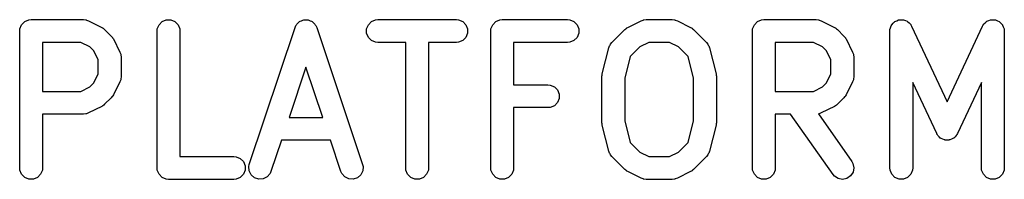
# Model space of a CAD drawing. Extents: x 2.04 to 3.55, y -5.99 to -1.11.
# Tile 2 of 12: x 2.91 to 3.55, y -5.99 to -5.88. Entities that reach past the tile are written whole.
import ezdxf

# ---------------------------------------------------------------- set-up
doc = ezdxf.new("R2010")
doc.units = 0
doc.header["$MEASUREMENT"] = 0
doc.layers.add('BLACK', color=7, linetype='CONTINUOUS')

msp = doc.modelspace()

# ---------------------------------------------------------------- linework, layer by layer
at = {"layer": 'BLACK', "linetype": 'CONTINUOUS'}
for p, q in [((2.90836, -5.88939), (2.90948, -5.88669)), ((2.90948, -5.88669), (2.91155, -5.88462)), ((2.91155, -5.88462), (2.91425, -5.8835)), ((2.91425, -5.8835), (2.91571, -5.88336)), ((2.91571, -5.88336), (2.95, -5.88336)), ((2.95, -5.88336), (2.95146, -5.8835)), ((2.95146, -5.8835), (2.95171, -5.8836)), ((2.95171, -5.8836), (2.95198, -5.88362)), ((2.95198, -5.88362), (2.95335, -5.88415)), ((2.95335, -5.88415), (2.96193, -5.88843)), ((2.96193, -5.88843), (2.96256, -5.88883)), ((2.96256, -5.88883), (2.96274, -5.88891)), ((2.99836, -5.88939), (2.99948, -5.88669)), ((2.99948, -5.88669), (3.00155, -5.88462)), ((3.00155, -5.88462), (3.00425, -5.8835)), ((3.00425, -5.8835), (3.00718, -5.8835)), ((3.00718, -5.8835), (3.00988, -5.88462)), ((3.00988, -5.88462), (3.01195, -5.88669)), ((3.01195, -5.88669), (3.01307, -5.88939)), ((3.0586, -5.97848), (3.0886, -5.88848)), ((3.0886, -5.88848), (3.0892, -5.88714)), ((3.0892, -5.88714), (3.08955, -5.88674)), ((3.08955, -5.88674), (3.08979, -5.88626)), ((3.08979, -5.88626), (3.0905, -5.88564)), ((3.0905, -5.88564), (3.09112, -5.88493)), ((3.09112, -5.88493), (3.0916, -5.88469)), ((3.0916, -5.88469), (3.092, -5.88434)), ((3.092, -5.88434), (3.09289, -5.88404)), ((3.09289, -5.88404), (3.09373, -5.88362)), ((3.09373, -5.88362), (3.09427, -5.88358)), ((3.09427, -5.88358), (3.09478, -5.88341)), ((3.09478, -5.88341), (3.09571, -5.88348)), ((3.09571, -5.88348), (3.09665, -5.88341)), ((3.09665, -5.88341), (3.09716, -5.88358)), ((3.09716, -5.88358), (3.0977, -5.88362)), ((3.0977, -5.88362), (3.09854, -5.88404)), ((3.09854, -5.88404), (3.09943, -5.88434)), ((3.09943, -5.88434), (3.09983, -5.88469)), ((3.09983, -5.88469), (3.10031, -5.88493)), ((3.10031, -5.88493), (3.10093, -5.88564)), ((3.10093, -5.88564), (3.10164, -5.88626)), ((3.10164, -5.88626), (3.10188, -5.88674)), ((3.10188, -5.88674), (3.10223, -5.88714)), ((3.10223, -5.88714), (3.10283, -5.88848)), ((3.10283, -5.88848), (3.13283, -5.97848)), ((3.1355, -5.88939), (3.13662, -5.88669)), ((3.13662, -5.88669), (3.13869, -5.88462)), ((3.13869, -5.88462), (3.14139, -5.8835)), ((3.14139, -5.8835), (3.14286, -5.88336)), ((3.14286, -5.88336), (3.19429, -5.88336)), ((3.19429, -5.88336), (3.19575, -5.8835)), ((3.19575, -5.8835), (3.19845, -5.88462)), ((3.19845, -5.88462), (3.20052, -5.88669)), ((3.20052, -5.88669), (3.20164, -5.88939)), ((3.21693, -5.88939), (3.21805, -5.88669)), ((3.21805, -5.88669), (3.22012, -5.88462)), ((3.22012, -5.88462), (3.22282, -5.8835)), ((3.22282, -5.8835), (3.22429, -5.88336)), ((3.22429, -5.88336), (3.26714, -5.88336)), ((3.26714, -5.88336), (3.26861, -5.8835)), ((3.26861, -5.8835), (3.27131, -5.88462)), ((3.27131, -5.88462), (3.27338, -5.88669)), ((3.27338, -5.88669), (3.2745, -5.88939)), ((3.30583, -5.88891), (3.30602, -5.88883)), ((3.30602, -5.88883), (3.30665, -5.88843)), ((3.30665, -5.88843), (3.31522, -5.88415)), ((3.31522, -5.88415), (3.31659, -5.88362)), ((3.31659, -5.88362), (3.31686, -5.8836)), ((3.31686, -5.8836), (3.31711, -5.8835)), ((3.31711, -5.8835), (3.31857, -5.88336)), ((3.31857, -5.88336), (3.33571, -5.88336)), ((3.33571, -5.88336), (3.33718, -5.8835)), ((3.33718, -5.8835), (3.33743, -5.8836)), ((3.33743, -5.8836), (3.3377, -5.88362)), ((3.3377, -5.88362), (3.33907, -5.88415)), ((3.33907, -5.88415), (3.34764, -5.88843)), ((3.34764, -5.88843), (3.34827, -5.88883)), ((3.34827, -5.88883), (3.34845, -5.88891)), ((3.38836, -5.88939), (3.38948, -5.88669)), ((3.38948, -5.88669), (3.39155, -5.88462)), ((3.39155, -5.88462), (3.39425, -5.8835)), ((3.39425, -5.8835), (3.39571, -5.88336)), ((3.39571, -5.88336), (3.43, -5.88336)), ((3.43, -5.88336), (3.43146, -5.8835)), ((3.43146, -5.8835), (3.43171, -5.8836)), ((3.43171, -5.8836), (3.43198, -5.88362)), ((3.43198, -5.88362), (3.43335, -5.88415)), ((3.43335, -5.88415), (3.44193, -5.88843)), ((3.44193, -5.88843), (3.44256, -5.88883)), ((3.44256, -5.88883), (3.44274, -5.88891)), ((3.47836, -5.88939), (3.47886, -5.88819)), ((3.47886, -5.88819), (3.4793, -5.88697)), ((3.4793, -5.88697), (3.47941, -5.88684)), ((3.47941, -5.88684), (3.47948, -5.88669)), ((3.47948, -5.88669), (3.4804, -5.88577)), ((3.4804, -5.88577), (3.48128, -5.88481)), ((3.48128, -5.88481), (3.48143, -5.88474)), ((3.48143, -5.88474), (3.48155, -5.88462)), ((3.48155, -5.88462), (3.48275, -5.88412)), ((3.48275, -5.88412), (3.48393, -5.88357)), ((3.48393, -5.88357), (3.4841, -5.88356)), ((3.4841, -5.88356), (3.48425, -5.8835)), ((3.48425, -5.8835), (3.48555, -5.8835)), ((3.48555, -5.8835), (3.48685, -5.88344)), ((3.48685, -5.88344), (3.48701, -5.8835)), ((3.48701, -5.8835), (3.48718, -5.8835)), ((3.48718, -5.8835), (3.48838, -5.884)), ((3.48838, -5.884), (3.4896, -5.88444)), ((3.4896, -5.88444), (3.48973, -5.88456)), ((3.48973, -5.88456), (3.48988, -5.88462)), ((3.48988, -5.88462), (3.4908, -5.88554)), ((3.4908, -5.88554), (3.49176, -5.88642)), ((3.49176, -5.88642), (3.49188, -5.88662)), ((3.49188, -5.88662), (3.49195, -5.88669)), ((3.49195, -5.88669), (3.49202, -5.88685)), ((3.49202, -5.88685), (3.49251, -5.88768)), ((3.49251, -5.88768), (3.51571, -5.93741)), ((3.51571, -5.93741), (3.53892, -5.88768)), ((3.53892, -5.88768), (3.53941, -5.88685)), ((3.53941, -5.88685), (3.53948, -5.88669)), ((3.53948, -5.88669), (3.53955, -5.88662)), ((3.53955, -5.88662), (3.53967, -5.88642)), ((3.53967, -5.88642), (3.54063, -5.88554)), ((3.54063, -5.88554), (3.54155, -5.88462)), ((3.54155, -5.88462), (3.5417, -5.88456)), ((3.5417, -5.88456), (3.54183, -5.88444)), ((3.54183, -5.88444), (3.54305, -5.884)), ((3.54305, -5.884), (3.54425, -5.8835)), ((3.54425, -5.8835), (3.54442, -5.8835)), ((3.54442, -5.8835), (3.54458, -5.88344)), ((3.54458, -5.88344), (3.54588, -5.8835)), ((3.54588, -5.8835), (3.54718, -5.8835)), ((3.54718, -5.8835), (3.54733, -5.88356)), ((3.54733, -5.88356), (3.5475, -5.88357)), ((3.5475, -5.88357), (3.54868, -5.88412)), ((3.54868, -5.88412), (3.54988, -5.88462)), ((3.54988, -5.88462), (3.55, -5.88474)), ((3.55, -5.88474), (3.55015, -5.88481)), ((3.55015, -5.88481), (3.55103, -5.88577)), ((3.55103, -5.88577), (3.55195, -5.88669)), ((3.55195, -5.88669), (3.55201, -5.88684)), ((3.55201, -5.88684), (3.55213, -5.88697)), ((3.55213, -5.88697), (3.55257, -5.88819)), ((3.55257, -5.88819), (3.55307, -5.88939)), ((2.90821, -5.89086), (2.90836, -5.88939)), ((2.90821, -5.98086), (2.90821, -5.89086)), ((2.96274, -5.88891), (2.96294, -5.88907)), ((2.96294, -5.88907), (2.96317, -5.88922)), ((2.96317, -5.88922), (2.9633, -5.88937)), ((2.9633, -5.88937), (2.96387, -5.88984)), ((2.96387, -5.88984), (2.96816, -5.89412)), ((2.96816, -5.89412), (2.96863, -5.8947)), ((2.96863, -5.8947), (2.96878, -5.89483)), ((2.96878, -5.89483), (2.96892, -5.89505)), ((2.96892, -5.89505), (2.96909, -5.89526)), ((2.96909, -5.89526), (2.96917, -5.89544)), ((2.99821, -5.89086), (2.99836, -5.88939)), ((2.99821, -5.98086), (2.99821, -5.89086)), ((3.01307, -5.88939), (3.01321, -5.89086)), ((3.01321, -5.89086), (3.01321, -5.97336)), ((3.1355, -5.89232), (3.1355, -5.88939)), ((3.13662, -5.89502), (3.1355, -5.89232)), ((3.13869, -5.89709), (3.13662, -5.89502)), ((3.20052, -5.89502), (3.19845, -5.89709)), ((3.20164, -5.89232), (3.20052, -5.89502)), ((3.20164, -5.88939), (3.20164, -5.89232)), ((3.21679, -5.89086), (3.21693, -5.88939)), ((3.21679, -5.98086), (3.21679, -5.89086)), ((3.27338, -5.89502), (3.27131, -5.89709)), ((3.2745, -5.89232), (3.27338, -5.89502)), ((3.2745, -5.88939), (3.2745, -5.89232)), ((3.29613, -5.89841), (3.3047, -5.88984)), ((3.3047, -5.88984), (3.30527, -5.88937)), ((3.30527, -5.88937), (3.3054, -5.88922)), ((3.3054, -5.88922), (3.30563, -5.88907)), ((3.30563, -5.88907), (3.30583, -5.88891)), ((3.34845, -5.88891), (3.34866, -5.88907)), ((3.34866, -5.88907), (3.34888, -5.88922)), ((3.34888, -5.88922), (3.34901, -5.88937)), ((3.34901, -5.88937), (3.34959, -5.88984)), ((3.34959, -5.88984), (3.35816, -5.89841)), ((3.38821, -5.89086), (3.38836, -5.88939)), ((3.38821, -5.98086), (3.38821, -5.89086)), ((3.44274, -5.88891), (3.44294, -5.88907)), ((3.44294, -5.88907), (3.44317, -5.88922)), ((3.44317, -5.88922), (3.4433, -5.88937)), ((3.4433, -5.88937), (3.44387, -5.88984)), ((3.44387, -5.88984), (3.44816, -5.89412)), ((3.44816, -5.89412), (3.44863, -5.8947)), ((3.44863, -5.8947), (3.44878, -5.89483)), ((3.44878, -5.89483), (3.44892, -5.89505)), ((3.44892, -5.89505), (3.44909, -5.89526)), ((3.44909, -5.89526), (3.44917, -5.89544)), ((3.47821, -5.89086), (3.47831, -5.88989)), ((3.47821, -5.98086), (3.47821, -5.89086)), ((3.4783, -5.88972), (3.47834, -5.88962)), ((3.47831, -5.88989), (3.4783, -5.88972)), ((3.47834, -5.88962), (3.47836, -5.88939)), ((3.55307, -5.88939), (3.55309, -5.88962)), ((3.55309, -5.88962), (3.55313, -5.88972)), ((3.55313, -5.88972), (3.55312, -5.88989)), ((3.55312, -5.88989), (3.55321, -5.89086)), ((3.55321, -5.89086), (3.55321, -5.98086)), ((2.94823, -5.89836), (2.92321, -5.89836)), ((2.92321, -5.89836), (2.92321, -5.9305)), ((2.95413, -5.90131), (2.94823, -5.89836)), ((2.95669, -5.90387), (2.95413, -5.90131)), ((2.96917, -5.89544), (2.96957, -5.89607)), ((2.96957, -5.89607), (2.97385, -5.90464)), ((3.14139, -5.89821), (3.13869, -5.89709)), ((3.14286, -5.89836), (3.14139, -5.89821)), ((3.16107, -5.89836), (3.14286, -5.89836)), ((3.16107, -5.98086), (3.16107, -5.89836)), ((3.19429, -5.89836), (3.17607, -5.89836)), ((3.17607, -5.89836), (3.17607, -5.98086)), ((3.19575, -5.89821), (3.19429, -5.89836)), ((3.19845, -5.89709), (3.19575, -5.89821)), ((3.26714, -5.89836), (3.23179, -5.89836)), ((3.23179, -5.89836), (3.23179, -5.92621)), ((3.26861, -5.89821), (3.26714, -5.89836)), ((3.27131, -5.89709), (3.26861, -5.89821)), ((3.29415, -5.90189), (3.29465, -5.90051)), ((3.29465, -5.90051), (3.29498, -5.90006)), ((3.29498, -5.90006), (3.29519, -5.89955)), ((3.29519, -5.89955), (3.29613, -5.89841)), ((3.31444, -5.90131), (3.3082, -5.90755)), ((3.32034, -5.89836), (3.31444, -5.90131)), ((3.33394, -5.89836), (3.32034, -5.89836)), ((3.33984, -5.90131), (3.33394, -5.89836)), ((3.34608, -5.90755), (3.33984, -5.90131)), ((3.35816, -5.89841), (3.35909, -5.89955)), ((3.35909, -5.89955), (3.35931, -5.90006)), ((3.35931, -5.90006), (3.35964, -5.90051)), ((3.35964, -5.90051), (3.36013, -5.90189)), ((3.42823, -5.89836), (3.40321, -5.89836)), ((3.40321, -5.89836), (3.40321, -5.9305)), ((3.43413, -5.90131), (3.42823, -5.89836)), ((3.43669, -5.90387), (3.43413, -5.90131)), ((3.44917, -5.89544), (3.44957, -5.89607)), ((3.44957, -5.89607), (3.45385, -5.90464)), ((2.95964, -5.90977), (2.95669, -5.90387)), ((2.97385, -5.90464), (2.97438, -5.90602)), ((2.97438, -5.90602), (2.9744, -5.90629)), ((2.9744, -5.90629), (2.9745, -5.90654)), ((2.9745, -5.90654), (2.97464, -5.908)), ((2.97464, -5.908), (2.97464, -5.92086)), ((3.28987, -5.91904), (3.29415, -5.90189)), ((3.3082, -5.90755), (3.30464, -5.92178)), ((3.34964, -5.92178), (3.34608, -5.90755)), ((3.36013, -5.90189), (3.36442, -5.91904)), ((3.43964, -5.90977), (3.43669, -5.90387)), ((3.45385, -5.90464), (3.45438, -5.90602)), ((3.45438, -5.90602), (3.4544, -5.90629)), ((3.4544, -5.90629), (3.4545, -5.90654)), ((3.4545, -5.90654), (3.45464, -5.908)), ((3.45464, -5.908), (3.45464, -5.92086)), ((2.95964, -5.91909), (2.95964, -5.90977)), ((3.09571, -5.91457), (3.08469, -5.94764)), ((3.10674, -5.94764), (3.09571, -5.91457)), ((3.43964, -5.91909), (3.43964, -5.90977)), ((2.95669, -5.92498), (2.95964, -5.91909)), ((2.97464, -5.92086), (2.9745, -5.92232)), ((3.28964, -5.92086), (3.28967, -5.9206)), ((3.28964, -5.95086), (3.28964, -5.92086)), ((3.28965, -5.92049), (3.28973, -5.91994)), ((3.28967, -5.9206), (3.28965, -5.92049)), ((3.28973, -5.91994), (3.28979, -5.91939)), ((3.28979, -5.91939), (3.28983, -5.91929)), ((3.28983, -5.91929), (3.28987, -5.91904)), ((3.36442, -5.91904), (3.36446, -5.91929)), ((3.36446, -5.91929), (3.3645, -5.91939)), ((3.3645, -5.91939), (3.36455, -5.91994)), ((3.36455, -5.91994), (3.36463, -5.92049)), ((3.36463, -5.92049), (3.36462, -5.9206)), ((3.36462, -5.9206), (3.36464, -5.92086)), ((3.36464, -5.92086), (3.36464, -5.95086)), ((3.43669, -5.92498), (3.43964, -5.91909)), ((3.45464, -5.92086), (3.4545, -5.92232)), ((2.94823, -5.9305), (2.95413, -5.92755)), ((2.95413, -5.92755), (2.95669, -5.92498)), ((2.97385, -5.92421), (2.96957, -5.93278)), ((2.97438, -5.92284), (2.97385, -5.92421)), ((2.9744, -5.92257), (2.97438, -5.92284)), ((2.9745, -5.92232), (2.9744, -5.92257)), ((3.23179, -5.92621), (3.25429, -5.92621)), ((3.25429, -5.92621), (3.25575, -5.92636)), ((3.25575, -5.92636), (3.25845, -5.92748)), ((3.25845, -5.92748), (3.26052, -5.92955)), ((3.30464, -5.92178), (3.30464, -5.94993)), ((3.34964, -5.94993), (3.34964, -5.92178)), ((3.42823, -5.9305), (3.43413, -5.92755)), ((3.43413, -5.92755), (3.43669, -5.92498)), ((3.45385, -5.92421), (3.44957, -5.93278)), ((3.45438, -5.92284), (3.45385, -5.92421)), ((3.4544, -5.92257), (3.45438, -5.92284)), ((3.4545, -5.92232), (3.4544, -5.92257)), ((3.50892, -5.95831), (3.49321, -5.92466)), ((3.49321, -5.92466), (3.49321, -5.98086)), ((3.53821, -5.92466), (3.52251, -5.95831)), ((3.53821, -5.98086), (3.53821, -5.92466)), ((2.92321, -5.9305), (2.94823, -5.9305)), ((2.96892, -5.9338), (2.96878, -5.93403)), ((2.96909, -5.93359), (2.96892, -5.9338)), ((2.96917, -5.93341), (2.96909, -5.93359)), ((2.96957, -5.93278), (2.96917, -5.93341)), ((3.26052, -5.92955), (3.26164, -5.93225)), ((3.26164, -5.93225), (3.26164, -5.93518)), ((3.40321, -5.9305), (3.42823, -5.9305)), ((3.44892, -5.9338), (3.44878, -5.93403)), ((3.44909, -5.93359), (3.44892, -5.9338)), ((3.44917, -5.93341), (3.44909, -5.93359)), ((3.44957, -5.93278), (3.44917, -5.93341)), ((2.96193, -5.94042), (2.95335, -5.94471)), ((2.96256, -5.94002), (2.96193, -5.94042)), ((2.96274, -5.93995), (2.96256, -5.94002)), ((2.96294, -5.93978), (2.96274, -5.93995)), ((2.96317, -5.93964), (2.96294, -5.93978)), ((2.9633, -5.93949), (2.96317, -5.93964)), ((2.96387, -5.93902), (2.9633, -5.93949)), ((2.96816, -5.93473), (2.96387, -5.93902)), ((2.96863, -5.93416), (2.96816, -5.93473)), ((2.96878, -5.93403), (2.96863, -5.93416)), ((3.25845, -5.93995), (3.25575, -5.94107)), ((3.26052, -5.93788), (3.25845, -5.93995)), ((3.26164, -5.93518), (3.26052, -5.93788)), ((3.44193, -5.94042), (3.43335, -5.94471)), ((3.44256, -5.94002), (3.44193, -5.94042)), ((3.44274, -5.93995), (3.44256, -5.94002)), ((3.44294, -5.93978), (3.44274, -5.93995)), ((3.44317, -5.93964), (3.44294, -5.93978)), ((3.4433, -5.93949), (3.44317, -5.93964)), ((3.44387, -5.93902), (3.4433, -5.93949)), ((3.44816, -5.93473), (3.44387, -5.93902)), ((3.44863, -5.93416), (3.44816, -5.93473)), ((3.44878, -5.93403), (3.44863, -5.93416)), ((2.95, -5.9455), (2.92321, -5.9455)), ((2.92321, -5.9455), (2.92321, -5.98086)), ((2.95146, -5.94535), (2.95, -5.9455)), ((2.95171, -5.94525), (2.95146, -5.94535)), ((2.95198, -5.94523), (2.95171, -5.94525)), ((2.95335, -5.94471), (2.95198, -5.94523)), ((3.25429, -5.94121), (3.23179, -5.94121)), ((3.23179, -5.94121), (3.23179, -5.98086)), ((3.25575, -5.94107), (3.25429, -5.94121)), ((3.41324, -5.9455), (3.40321, -5.9455)), ((3.40321, -5.9455), (3.40321, -5.98086)), ((3.441, -5.98516), (3.41324, -5.9455)), ((3.43146, -5.94535), (3.43145, -5.94536)), ((3.43145, -5.94536), (3.45329, -5.97655)), ((3.43171, -5.94525), (3.43146, -5.94535)), ((3.43198, -5.94523), (3.43171, -5.94525)), ((3.43335, -5.94471), (3.43198, -5.94523)), ((3.08469, -5.94764), (3.10674, -5.94764)), ((3.28967, -5.95111), (3.28964, -5.95086)), ((3.28965, -5.95122), (3.28967, -5.95111)), ((3.28973, -5.95177), (3.28965, -5.95122)), ((3.28979, -5.95232), (3.28973, -5.95177)), ((3.28983, -5.95242), (3.28979, -5.95232)), ((3.28987, -5.95267), (3.28983, -5.95242)), ((3.29415, -5.96982), (3.28987, -5.95267)), ((3.30464, -5.94993), (3.3082, -5.96416)), ((3.34608, -5.96416), (3.34964, -5.94993)), ((3.36442, -5.95267), (3.36013, -5.96982)), ((3.36446, -5.95242), (3.36442, -5.95267)), ((3.3645, -5.95232), (3.36446, -5.95242)), ((3.36455, -5.95177), (3.3645, -5.95232)), ((3.36463, -5.95122), (3.36455, -5.95177)), ((3.36464, -5.95086), (3.36462, -5.95111)), ((3.36462, -5.95111), (3.36463, -5.95122)), ((3.50924, -5.95885), (3.50892, -5.95831)), ((3.5093, -5.95903), (3.50924, -5.95885)), ((3.50942, -5.95916), (3.5093, -5.95903)), ((3.50967, -5.95958), (3.50942, -5.95916)), ((3.51051, -5.96035), (3.50967, -5.95958)), ((3.52176, -5.95958), (3.52092, -5.96035)), ((3.52201, -5.95916), (3.52176, -5.95958)), ((3.52213, -5.95903), (3.52201, -5.95916)), ((3.52219, -5.95885), (3.52213, -5.95903)), ((3.52251, -5.95831), (3.52219, -5.95885)), ((3.07969, -5.96264), (3.07283, -5.98323)), ((3.11174, -5.96264), (3.07969, -5.96264)), ((3.1186, -5.98323), (3.11174, -5.96264)), ((3.3082, -5.96416), (3.31444, -5.97041)), ((3.33984, -5.97041), (3.34608, -5.96416)), ((3.51128, -5.96119), (3.51051, -5.96035)), ((3.51158, -5.96133), (3.51128, -5.96119)), ((3.51183, -5.96155), (3.51158, -5.96133)), ((3.5129, -5.96194), (3.51183, -5.96155)), ((3.51393, -5.96243), (3.5129, -5.96194)), ((3.51426, -5.96244), (3.51393, -5.96243)), ((3.51458, -5.96255), (3.51426, -5.96244)), ((3.51571, -5.9625), (3.51458, -5.96255)), ((3.51685, -5.96255), (3.51571, -5.9625)), ((3.51717, -5.96244), (3.51685, -5.96255)), ((3.5175, -5.96243), (3.51717, -5.96244)), ((3.51853, -5.96194), (3.5175, -5.96243)), ((3.5196, -5.96155), (3.51853, -5.96194)), ((3.51985, -5.96133), (3.5196, -5.96155)), ((3.52015, -5.96119), (3.51985, -5.96133)), ((3.52092, -5.96035), (3.52015, -5.96119)), ((3.29465, -5.9712), (3.29415, -5.96982)), ((3.29498, -5.97165), (3.29465, -5.9712)), ((3.29519, -5.97217), (3.29498, -5.97165)), ((3.29613, -5.9733), (3.29519, -5.97217)), ((3.31444, -5.97041), (3.32034, -5.97336)), ((3.33394, -5.97336), (3.33984, -5.97041)), ((3.35909, -5.97217), (3.35816, -5.9733)), ((3.35931, -5.97165), (3.35909, -5.97217)), ((3.35964, -5.9712), (3.35931, -5.97165)), ((3.36013, -5.96982), (3.35964, -5.9712)), ((3.01321, -5.97336), (3.04857, -5.97336)), ((3.04857, -5.97336), (3.05003, -5.9735)), ((3.05003, -5.9735), (3.05274, -5.97462)), ((3.05274, -5.97462), (3.05481, -5.97669)), ((3.05481, -5.97669), (3.05593, -5.97939)), ((3.05827, -5.97992), (3.0586, -5.97848)), ((3.13283, -5.97848), (3.13316, -5.97992)), ((3.3047, -5.98187), (3.29613, -5.9733)), ((3.32034, -5.97336), (3.33394, -5.97336)), ((3.35816, -5.9733), (3.34959, -5.98187)), ((3.45329, -5.97655), (3.45401, -5.97784)), ((3.45401, -5.97784), (3.45464, -5.98069)), ((2.90836, -5.98232), (2.90821, -5.98086)), ((2.90948, -5.98502), (2.90836, -5.98232)), ((2.91155, -5.98709), (2.90948, -5.98502)), ((2.92195, -5.98502), (2.91988, -5.98709)), ((2.92307, -5.98232), (2.92195, -5.98502)), ((2.92321, -5.98086), (2.92307, -5.98232)), ((2.99836, -5.98232), (2.99821, -5.98086)), ((2.99948, -5.98502), (2.99836, -5.98232)), ((3.00155, -5.98709), (2.99948, -5.98502)), ((3.05481, -5.98502), (3.05274, -5.98709)), ((3.05593, -5.98232), (3.05481, -5.98502)), ((3.05593, -5.97939), (3.05593, -5.98232)), ((3.05848, -5.98284), (3.05827, -5.97992)), ((3.05979, -5.98545), (3.05848, -5.98284)), ((3.062, -5.98737), (3.05979, -5.98545)), ((3.07223, -5.98457), (3.07031, -5.98678)), ((3.07283, -5.98323), (3.07223, -5.98457)), ((3.1192, -5.98457), (3.1186, -5.98323)), ((3.12112, -5.98678), (3.1192, -5.98457)), ((3.13164, -5.98545), (3.12943, -5.98737)), ((3.13295, -5.98284), (3.13164, -5.98545)), ((3.13316, -5.97992), (3.13295, -5.98284)), ((3.16122, -5.98232), (3.16107, -5.98086)), ((3.16234, -5.98502), (3.16122, -5.98232)), ((3.1644, -5.98709), (3.16234, -5.98502)), ((3.17481, -5.98502), (3.17274, -5.98709)), ((3.17593, -5.98232), (3.17481, -5.98502)), ((3.17607, -5.98086), (3.17593, -5.98232)), ((3.21693, -5.98232), (3.21679, -5.98086)), ((3.21805, -5.98502), (3.21693, -5.98232)), ((3.22012, -5.98709), (3.21805, -5.98502)), ((3.23052, -5.98502), (3.22845, -5.98709)), ((3.23164, -5.98232), (3.23052, -5.98502)), ((3.23179, -5.98086), (3.23164, -5.98232)), ((3.30527, -5.98235), (3.3047, -5.98187)), ((3.3054, -5.98249), (3.30527, -5.98235)), ((3.30563, -5.98264), (3.3054, -5.98249)), ((3.30583, -5.98281), (3.30563, -5.98264)), ((3.30602, -5.98288), (3.30583, -5.98281)), ((3.30665, -5.98328), (3.30602, -5.98288)), ((3.31522, -5.98756), (3.30665, -5.98328)), ((3.34764, -5.98328), (3.33907, -5.98756)), ((3.34827, -5.98288), (3.34764, -5.98328)), ((3.34845, -5.98281), (3.34827, -5.98288)), ((3.34866, -5.98264), (3.34845, -5.98281)), ((3.34888, -5.98249), (3.34866, -5.98264)), ((3.34901, -5.98235), (3.34888, -5.98249)), ((3.34959, -5.98187), (3.34901, -5.98235)), ((3.38836, -5.98232), (3.38821, -5.98086)), ((3.38948, -5.98502), (3.38836, -5.98232)), ((3.39155, -5.98709), (3.38948, -5.98502)), ((3.40195, -5.98502), (3.39988, -5.98709)), ((3.40307, -5.98232), (3.40195, -5.98502)), ((3.40321, -5.98086), (3.40307, -5.98232)), ((3.44196, -5.98627), (3.441, -5.98516)), ((3.45413, -5.98357), (3.45256, -5.98604)), ((3.45464, -5.98069), (3.45413, -5.98357)), ((3.47836, -5.98232), (3.47821, -5.98086)), ((3.47948, -5.98502), (3.47836, -5.98232)), ((3.48155, -5.98709), (3.47948, -5.98502)), ((3.49195, -5.98502), (3.48988, -5.98709)), ((3.49307, -5.98232), (3.49195, -5.98502)), ((3.49321, -5.98086), (3.49307, -5.98232)), ((3.53836, -5.98232), (3.53821, -5.98086)), ((3.53948, -5.98502), (3.53836, -5.98232)), ((3.54155, -5.98709), (3.53948, -5.98502)), ((3.55195, -5.98502), (3.54988, -5.98709)), ((3.55307, -5.98232), (3.55195, -5.98502)), ((3.55321, -5.98086), (3.55307, -5.98232)), ((2.91425, -5.98821), (2.91155, -5.98709)), ((2.91718, -5.98821), (2.91425, -5.98821)), ((2.91988, -5.98709), (2.91718, -5.98821)), ((3.00425, -5.98821), (3.00155, -5.98709)), ((3.00571, -5.98836), (3.00425, -5.98821)), ((3.04857, -5.98836), (3.00571, -5.98836)), ((3.05003, -5.98821), (3.04857, -5.98836)), ((3.05274, -5.98709), (3.05003, -5.98821)), ((3.06478, -5.9883), (3.062, -5.98737)), ((3.0677, -5.98809), (3.06478, -5.9883)), ((3.07031, -5.98678), (3.0677, -5.98809)), ((3.12373, -5.98809), (3.12112, -5.98678)), ((3.12665, -5.9883), (3.12373, -5.98809)), ((3.12943, -5.98737), (3.12665, -5.9883)), ((3.16711, -5.98821), (3.1644, -5.98709)), ((3.17003, -5.98821), (3.16711, -5.98821)), ((3.17274, -5.98709), (3.17003, -5.98821)), ((3.22282, -5.98821), (3.22012, -5.98709)), ((3.22575, -5.98821), (3.22282, -5.98821)), ((3.22845, -5.98709), (3.22575, -5.98821)), ((3.31659, -5.98809), (3.31522, -5.98756)), ((3.31686, -5.98811), (3.31659, -5.98809)), ((3.31711, -5.98821), (3.31686, -5.98811)), ((3.31857, -5.98836), (3.31711, -5.98821)), ((3.33571, -5.98836), (3.31857, -5.98836)), ((3.33718, -5.98821), (3.33571, -5.98836)), ((3.33743, -5.98811), (3.33718, -5.98821)), ((3.3377, -5.98809), (3.33743, -5.98811)), ((3.33907, -5.98756), (3.3377, -5.98809)), ((3.39425, -5.98821), (3.39155, -5.98709)), ((3.39718, -5.98821), (3.39425, -5.98821)), ((3.39988, -5.98709), (3.39718, -5.98821)), ((3.44442, -5.98785), (3.44196, -5.98627)), ((3.44731, -5.98835), (3.44442, -5.98785)), ((3.45016, -5.98772), (3.44731, -5.98835)), ((3.45256, -5.98604), (3.45016, -5.98772)), ((3.48425, -5.98821), (3.48155, -5.98709)), ((3.48718, -5.98821), (3.48425, -5.98821)), ((3.48988, -5.98709), (3.48718, -5.98821)), ((3.54425, -5.98821), (3.54155, -5.98709)), ((3.54718, -5.98821), (3.54425, -5.98821)), ((3.54988, -5.98709), (3.54718, -5.98821))]:
    msp.add_line(p, q, dxfattribs=at)

doc.saveas('drawing.dxf')
